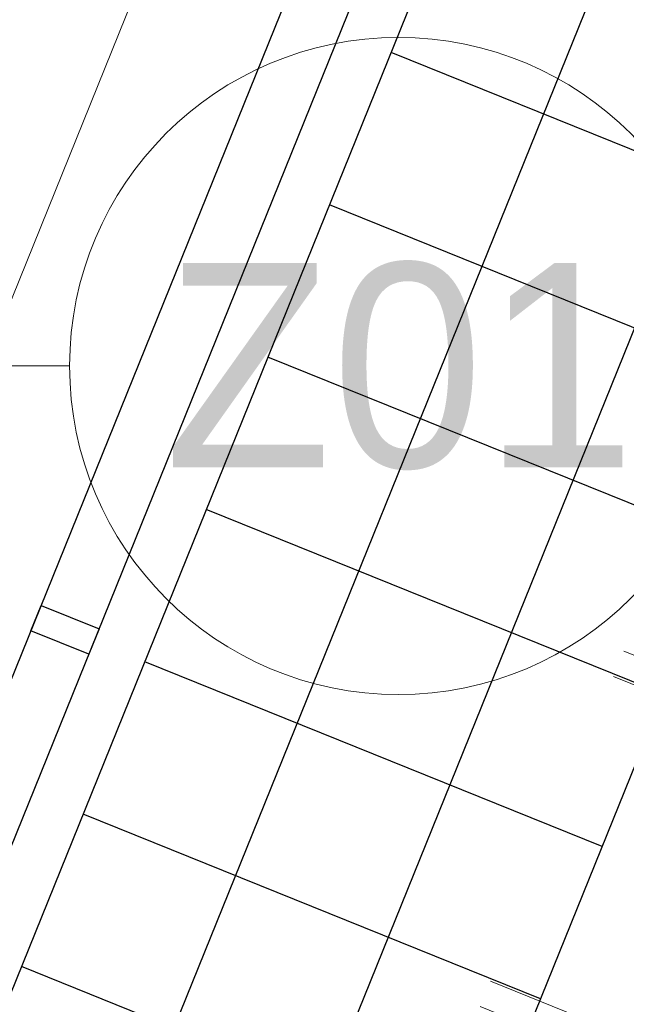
# Model space of a CAD drawing. Header units: millimetres. Extents: x -526411 to -400573, y 47353 to 130199.
# Tile 225 of 256: x -478056 to -476949, y 84319 to 86117. Entities that reach past the tile are written whole.
import ezdxf

# ---------------------------------------------------------------- set-up
doc = ezdxf.new("R2010")
doc.units = ezdxf.units.MM
for name, color, linetype, lineweight in [('01_ALGEMEEN', 7, 'Continuous', 18), ('I-FURN-IDEN', 211, 'Continuous', 18), ('m-pg-03_AI_dwg', 8, 'Continuous', 18)]:
    doc.layers.add(name, color=color, linetype=linetype, lineweight=lineweight)
doc.styles.add('Frutiger_5', font='Frutrg__0.ttf', dxfattribs={"height": 373.143564})

# ---------------------------------------------------------------- blocks, each defined once
blk = doc.blocks.new('m-pg-03_AI_dwg_block 13-638981-3e Verdieping - Percelen telling LI')
at = {"layer": '01_ALGEMEEN', "color": 253, "lineweight": 25}
blk.add_line((-508.829, -53.994), (-497.021, -24.768), dxfattribs=at)
blk = doc.blocks.new('m-pg-03_AI_dwg_block 14-638982-3e Verdieping - Percelen telling LI')
at = {"layer": '01_ALGEMEEN', "color": 253, "lineweight": 25}
blk.add_line((-606.23, -186.868), (-239.284, 721.361), dxfattribs=at)
blk = doc.blocks.new('m-pg-03_AI_dwg_block 17-638985-3e Verdieping - Percelen telling LI')
at = {"layer": '01_ALGEMEEN', "color": 253, "lineweight": 25}
blk.add_line((-613.267, -192.287), (-240.083, 731.4), dxfattribs=at)
blk = doc.blocks.new('m-pg-03_AI_dwg_block 18-638986-3e Verdieping - Percelen telling LI')
at = {"layer": '01_ALGEMEEN', "color": 253, "lineweight": 25}
blk.add_line((-618.029, -190.364), (-246.534, 729.153), dxfattribs=at)
blk = doc.blocks.new('m-pg-03_AI_dwg_block 269-639237-3e Verdieping - Percelen telling LI')
at = {"layer": '01_ALGEMEEN', "color": 253, "lineweight": 25}
blk.add_line((-507.905, -51.725), (-545.495, -36.547), dxfattribs=at)
blk = doc.blocks.new('m-pg-03_AI_dwg_block 279-639247-3e Verdieping - Percelen telling LI')
at = {"layer": '01_ALGEMEEN', "color": 253, "lineweight": 25}
for p, q in [((-516.363, -62.888), (-550.55, -49.068)), ((-512.971, -64.259), (-516.363, -62.888))]:
    blk.add_line(p, q, dxfattribs=at)
blk = doc.blocks.new('m-pg-03_AI_dwg_block 287-639255-3e Verdieping - Percelen telling LI')
at = {"layer": '01_ALGEMEEN', "color": 253, "lineweight": 25}
for p, q in [((-496.127, -12.768), (-530.308, 1.036)), ((-492.73, -14.14), (-496.127, -12.768))]:
    blk.add_line(p, q, dxfattribs=at)
blk = doc.blocks.new('m-pg-03_AI_dwg_block 288-639256-3e Verdieping - Percelen telling LI')
at = {"layer": '01_ALGEMEEN', "color": 253, "lineweight": 25}
blk.add_line((-497.784, -26.675), (-535.374, -11.488), dxfattribs=at)
blk = doc.blocks.new('m-pg-03_AI_dwg_block 289-639257-3e Verdieping - Percelen telling LI')
at = {"layer": '01_ALGEMEEN', "color": 253, "lineweight": 25}
blk.add_line((-502.85, -39.2), (-540.429, -24.014), dxfattribs=at)
blk = doc.blocks.new('m-pg-03_AI_dwg_block 291-639259-3e Verdieping - Percelen telling LI')
at = {"layer": '01_ALGEMEEN', "color": 253, "lineweight": 25, "flags": 128}
blk.add_lwpolyline([(-549.795, -21.451), (-548.94, -19.366), (-544.178, -21.289), (-545.033, -23.373)], close=True, dxfattribs=at)
blk = doc.blocks.new('m-pg-03_AI_dwg_block 292-639260-3e Verdieping - Percelen telling LI')
at = {"layer": '01_ALGEMEEN', "color": 253, "lineweight": 25}
for p, q in [((-491.07, -0.243), (-525.242, 13.571)), ((-487.664, -1.621), (-491.07, -0.243))]:
    blk.add_line(p, q, dxfattribs=at)
blk = doc.blocks.new('m-pg-03_AI_dwg_block 293-639261-3e Verdieping - Percelen telling LI')
at = {"layer": '01_ALGEMEEN', "color": 253, "lineweight": 25}
for p, q in [((-486.011, 12.287), (-520.187, 26.09)), ((-482.598, 10.909), (-486.011, 12.287))]:
    blk.add_line(p, q, dxfattribs=at)
blk = doc.blocks.new('m-pg-03_AI_dwg_block 294-639262-3e Verdieping - Percelen telling LI')
at = {"layer": '01_ALGEMEEN', "color": 253, "lineweight": 25}
for p, q in [((-480.955, 24.812), (-515.133, 38.62)), ((-477.543, 23.434), (-480.955, 24.812))]:
    blk.add_line(p, q, dxfattribs=at)
blk = doc.blocks.new('m-pg-03_AI_dwg_block 1062-640030-3e Verdieping - Percelen telling LI')
at = {"layer": '01_ALGEMEEN', "color": 253, "lineweight": 25}
blk.add_line((-593.701, -191.931), (-501.59, 36.058), dxfattribs=at)
blk = doc.blocks.new('m-pg-03_AI_dwg_block 1064-640032-3e Verdieping - Percelen telling LI')
at = {"layer": '01_ALGEMEEN', "color": 253, "lineweight": 25}
blk.add_line((-581.171, -196.998), (-489.093, 30.906), dxfattribs=at)
blk = doc.blocks.new('m-pg-03_AI_dwg_block 2-641149-3e Verdieping - Percelen telling LI')
for name in ['m-pg-03_AI_dwg_block 17-638985-3e Verdieping - Percelen telling LI', 'm-pg-03_AI_dwg_block 18-638986-3e Verdieping - Percelen telling LI', 'm-pg-03_AI_dwg_block 14-638982-3e Verdieping - Percelen telling LI', 'm-pg-03_AI_dwg_block 13-638981-3e Verdieping - Percelen telling LI', 'm-pg-03_AI_dwg_block 294-639262-3e Verdieping - Percelen telling LI', 'm-pg-03_AI_dwg_block 1062-640030-3e Verdieping - Percelen telling LI', 'm-pg-03_AI_dwg_block 1064-640032-3e Verdieping - Percelen telling LI', 'm-pg-03_AI_dwg_block 293-639261-3e Verdieping - Percelen telling LI', 'm-pg-03_AI_dwg_block 292-639260-3e Verdieping - Percelen telling LI', 'm-pg-03_AI_dwg_block 287-639255-3e Verdieping - Percelen telling LI', 'm-pg-03_AI_dwg_block 288-639256-3e Verdieping - Percelen telling LI', 'm-pg-03_AI_dwg_block 291-639259-3e Verdieping - Percelen telling LI', 'm-pg-03_AI_dwg_block 289-639257-3e Verdieping - Percelen telling LI', 'm-pg-03_AI_dwg_block 269-639237-3e Verdieping - Percelen telling LI', 'm-pg-03_AI_dwg_block 279-639247-3e Verdieping - Percelen telling LI']:
    blk.add_blockref(name, (0, 0))
blk = doc.blocks.new('m-pg-03_AI_dwg_block 2613-641581-3e Verdieping - Percelen telling LI')
at = {"layer": '01_ALGEMEEN', "color": 133}
blk.add_line((-501.914, -25.216), (-449.017, -46.576), dxfattribs=at)
blk = doc.blocks.new('m-pg-03_AI_dwg_block 2614-641582-3e Verdieping - Percelen telling LI')
at = {"layer": '01_ALGEMEEN', "color": 133}
blk.add_line((-501.071, -23.128), (-448.174, -44.488), dxfattribs=at)
blk = doc.blocks.new('m-pg-03_AI_dwg_block 2615-641583-3e Verdieping - Percelen telling LI')
at = {"layer": '01_ALGEMEEN', "color": 133}
blk.add_line((-512.03, -50.269), (-459.134, -71.629), dxfattribs=at)
blk = doc.blocks.new('m-pg-03_AI_dwg_block 2616-641584-3e Verdieping - Percelen telling LI')
at = {"layer": '01_ALGEMEEN', "color": 133}
blk.add_line((-512.873, -52.357), (-459.977, -73.717), dxfattribs=at)
blk = doc.blocks.new('m-pg-03_AI_dwg_block 2612-641585-3e Verdieping - Percelen telling LI')
for name in ['m-pg-03_AI_dwg_block 2614-641582-3e Verdieping - Percelen telling LI', 'm-pg-03_AI_dwg_block 2613-641581-3e Verdieping - Percelen telling LI', 'm-pg-03_AI_dwg_block 2615-641583-3e Verdieping - Percelen telling LI', 'm-pg-03_AI_dwg_block 2616-641584-3e Verdieping - Percelen telling LI']:
    blk.add_blockref(name, (0, 0))
blk = doc.blocks.new('m-pg-03_AI_dwg_block 3272-642241-3e Verdieping - Percelen telling LI')
at = {"layer": '01_ALGEMEEN', "color": 213, "lineweight": 13}
blk.add_line((-255.495, 738.128), (-628.929, -186.091), dxfattribs=at)
blk = doc.blocks.new('m-pg-03_AI_dwg-638970-3e Verdieping - Percelen telling LI')
for name in ['m-pg-03_AI_dwg_block 2-641149-3e Verdieping - Percelen telling LI', 'm-pg-03_AI_dwg_block 3272-642241-3e Verdieping - Percelen telling LI', 'm-pg-03_AI_dwg_block 2612-641585-3e Verdieping - Percelen telling LI']:
    blk.add_blockref(name, (0, 0))
blk = doc.blocks.new('00_KU_meubel_tag - 00_KU_meubel_tag-3198169-3e Verdieping - Percelen telling LI')
at = {"layer": 'I-FURN-IDEN'}
blk.add_circle((0, 0), 3, dxfattribs=at)
for start, end in [(360, 180), (180, 360)]:
    blk.add_arc((0, 0), 3, start, end, dxfattribs=at)

msp = doc.modelspace()

# ---------------------------------------------------------------- linework, layer by layer
at = {"layer": 'I-FURN-IDEN'}
msp.add_line((-481778.2, 85485.1), (-477965, 85485.1), dxfattribs=at)

# ---------------------------------------------------------------- block references
at = {"layer": 'I-FURN-IDEN', "xscale": 199.9999999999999, "yscale": 199.9999999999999, "zscale": 199.9999999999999}
msp.add_blockref('00_KU_meubel_tag - 00_KU_meubel_tag-3198169-3e Verdieping - Percelen telling LI', (-477365, 85485.1), dxfattribs=at)
at = {"layer": 'm-pg-03_AI_dwg', "color": 133, "xscale": 22.2068924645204, "yscale": 22.2068924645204, "zscale": 22.2068924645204}
msp.add_blockref('m-pg-03_AI_dwg-638970-3e Verdieping - Percelen telling LI', (-465826.5, 85478), dxfattribs=at)

# ---------------------------------------------------------------- texts
at = {"layer": 'I-FURN-IDEN', "insert": (-477362, 85673), "char_height": 373.14, "width": 1044, "attachment_point": 2, "line_spacing_factor": 1.017696, "style": 'Frutiger_5'}
msp.add_mtext('Z01', dxfattribs=at)

doc.saveas('drawing.dxf')
